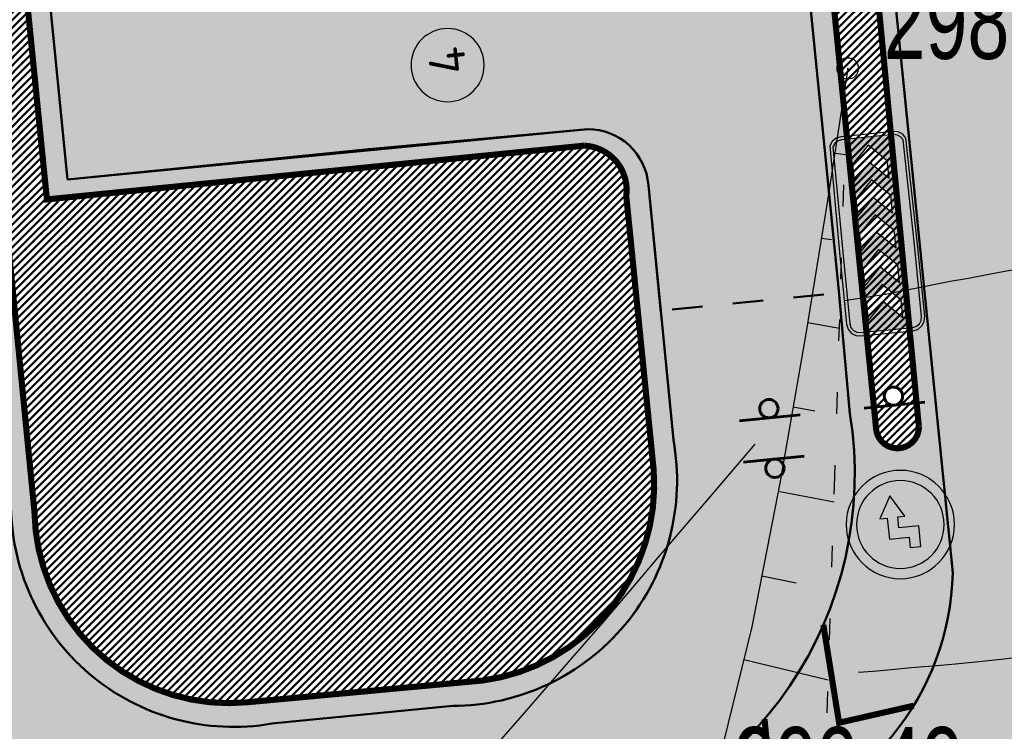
# Model space of a CAD drawing. Extents: x 2931 to 5026, y -2784 to 809.
# Tile 139 of 170: x 3173 to 3196, y 491 to 508. Entities that reach past the tile are written whole.
import ezdxf

# ---------------------------------------------------------------- set-up
doc = ezdxf.new("R2010")
doc.units = 0
doc.header["$MEASUREMENT"] = 0
doc.linetypes.add('CONTI', pattern=[0])
doc.linetypes.add('STROT', pattern=[1.7, 0.5, -1.2])
doc.layers.add('.', color=7, linetype='Continuous', lineweight=15)
for name, color, linetype in [('GORIZDEFAULT', 32, 'CONTI'), ('OP-SENAL-NEGRO', 250, 'Continuous'), ('OP-SENAL-ROJO', 10, 'Continuous'), ('OTKOSDEFAULT', 32, 'CONTI'), ('PI_OTDEFAULT', 172, 'CONTI'), ('PI_TTDEFAULT', 5, 'CONTI')]:
    doc.layers.add(name, color=color, linetype=linetype)
doc.styles.add('SHRFT', font='TXT', dxfattribs={"width": 0.75})
doc.styles.add('ViTEXT', font='isocpeur.ttf')
pattern_1 = [(45, (0, 2263.049007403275), (-0.08838834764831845, 0.08838834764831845), [])]

# ---------------------------------------------------------------- blocks, each defined once
blk = doc.blocks.new('Я')
at = {"layer": 'OP-SENAL-NEGRO'}
blk.add_hatch(color=256, dxfattribs=at).paths.add_polyline_path([(1229577.08969471, -78144.83886185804), (1229577.089694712, -77980.9326129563), (1229406.463290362, -77980.9326129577), (1229406.463290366, -78067.3349189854), (1229490.687388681, -78067.33491898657), (1229490.687388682, -78231.24116788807), (1229664.582062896, -78231.24116788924), (1229664.582062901, -78292.33449074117), (1229844.450879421, -78191.7744734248), (1229665.976818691, -78085.42944028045), (1229665.976818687, -78144.83886185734)])
at = {"layer": 'OP-SENAL-ROJO', "linetype": 'Continuous'}
h = blk.add_hatch(color=256, dxfattribs=at)
h.paths.add_polyline_path([(1229157.368143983, -78129.86468609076, 1), (1230045.833498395, -78129.86468609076, 1)])
h.paths.add_polyline_path([(1229961.392728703, -78129.86468609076, -1), (1229241.808913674, -78129.86468609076, -1)], flags=16)
for points in [[(1229490.687388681, -78067.33491898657), (1229406.463290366, -78067.3349189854), (1229406.463290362, -77980.9326129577), (1229577.089694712, -77980.9326129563)], [(1229577.089694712, -77980.9326129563), (1229577.08969471, -78144.83886185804)], [(1229490.687388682, -78231.24116788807), (1229490.687388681, -78067.33491898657)], [(1229577.08969471, -78144.83886185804), (1229665.976818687, -78144.83886185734), (1229665.976818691, -78085.42944028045), (1229844.450879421, -78191.7744734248), (1229664.582062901, -78292.33449074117), (1229664.582062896, -78231.24116788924), (1229490.687388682, -78231.24116788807)]]:
    blk.add_lwpolyline(points)
blk.add_circle((1229601.600821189, -78129.86468609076), 444.2326772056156)
at = {"linetype": 'Continuous'}
blk.add_circle((1229601.600821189, -78129.86468609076), 359.7919075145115, dxfattribs=at)
blk = doc.blocks.new('РАПРА')
at = {"layer": '.', "transparency": 33554625}
h = blk.add_hatch(color=256, dxfattribs=at)
h.dxf.hatch_style = 1
h.set_gradient(color1=(255, 0, 0), color2=(255, 0, 0), tint=0.6399999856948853)
h.paths.add_polyline_path([(1395798.936627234, -87488.78285388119), (1395736.03742723, -87499.74989387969), (1395684.212787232, -87535.23149387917), (1395651.419187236, -87587.16365388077), (1395637.764147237, -87649.95533388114), (1395637.764147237, -88510.6529338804), (1395651.419187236, -88573.44461388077), (1395684.212787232, -88622.5812538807), (1395736.03742723, -88658.17037388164), (1395798.936627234, -88671.82541388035), (1396981.87166724, -88671.82541388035), (1398716.099574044, -88658.17037388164), (1398768.031734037, -88622.5812538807), (1398800.717814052, -88573.44461388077), (1398814.480374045, -88510.6529338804), (1398814.480374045, -87649.95533388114), (1398800.717814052, -87587.16365388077), (1398768.031734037, -87535.23149387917), (1398716.099574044, -87499.74989387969), (1396981.87166724, -87488.78285388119)])
h.paths.add_polyline_path([(1396390.132953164, -87792.09677388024), (1396676.996313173, -87792.09677388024), (1396963.859673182, -88078.96013388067), (1396676.996313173, -88365.8234938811), (1396390.132953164, -88365.8234938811), (1396676.996313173, -88078.96013388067)], flags=16)
h.paths.add_polyline_path([(1396390.132953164, -88078.96013388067), (1396103.269593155, -88365.8234938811), (1395816.406233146, -88365.8234938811), (1396103.269593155, -88078.96013388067), (1395816.406233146, -87792.09677388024), (1396103.269593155, -87792.09677388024)], flags=16)
h.paths.add_polyline_path([(1396963.859673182, -87792.09677388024), (1397250.723033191, -87792.09677388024), (1397537.586393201, -88078.96013388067), (1397250.723033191, -88365.8234938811), (1396963.859673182, -88365.8234938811), (1397250.723033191, -88078.96013388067)], flags=16)
h.paths.add_polyline_path([(1397537.586393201, -87792.09677388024), (1397824.44975321, -87792.09677388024), (1398111.313113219, -88078.96013388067), (1397824.44975321, -88365.8234938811), (1397537.586393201, -88365.8234938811), (1397824.44975321, -88078.96013388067)], flags=16)
h.paths.add_polyline_path([(1398111.313113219, -87792.09677388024), (1398398.176473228, -87792.09677388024), (1398685.039833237, -88078.96013388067), (1398398.176473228, -88365.8234938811), (1398111.313113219, -88365.8234938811), (1398398.176473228, -88078.96013388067)], flags=16)
at = {"color": 1}
blk.add_lwpolyline([(1398866.305014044, -87649.95533388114), (1398849.961974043, -87565.33709387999), (1398803.513334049, -87496.95437387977), (1398737.926134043, -87450.50573388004), (1396981.87166724, -87434.16269388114), (1395798.936627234, -87434.16269388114), (1395714.210867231, -87450.50573388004), (1395645.935667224, -87496.95437387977), (1395599.487027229, -87565.33709387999), (1395583.036467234, -87649.95533388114), (1395583.036467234, -88510.6529338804), (1395599.487027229, -88592.58317388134), (1395645.935667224, -88660.8583738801), (1395714.210867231, -88707.30701387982), (1395798.936627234, -88723.7575738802), (1396981.87166724, -88723.7575738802), (1398737.926134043, -88707.30701387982), (1398806.201334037, -88660.8583738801), (1398852.649974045, -88592.58317388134), (1398869.100534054, -88510.6529338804), (1398866.305014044, -87649.95533388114)], dxfattribs=at)
blk.add_lwpolyline([(1398814.480374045, -87649.95533388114), (1398800.717814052, -87587.16365388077), (1398768.031734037, -87535.23149387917), (1398716.099574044, -87499.74989387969), (1396981.87166724, -87488.78285388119), (1395798.936627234, -87488.78285388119), (1395736.03742723, -87499.74989387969), (1395684.212787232, -87535.23149387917), (1395651.419187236, -87587.16365388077), (1395637.764147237, -87649.95533388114), (1395637.764147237, -88510.6529338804), (1395651.419187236, -88573.44461388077), (1395684.212787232, -88622.5812538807), (1395736.03742723, -88658.17037388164), (1395798.936627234, -88671.82541388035), (1396981.87166724, -88671.82541388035), (1398716.099574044, -88658.17037388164), (1398768.031734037, -88622.5812538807), (1398800.717814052, -88573.44461388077), (1398814.480374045, -88510.6529338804), (1398814.480374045, -87649.95533388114)], close=True, dxfattribs=at)
at = {"color": 7}
for points in [[(1395816.406233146, -87792.09677388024), (1396103.269593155, -88078.96013388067), (1395816.406233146, -88365.8234938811), (1396103.269593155, -88365.8234938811), (1396390.132953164, -88078.96013388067), (1396103.269593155, -87792.09677388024), (1396103.269593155, -87792.09677388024)], [(1396390.132953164, -87792.09677388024), (1396676.996313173, -88078.96013388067), (1396390.132953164, -88365.8234938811), (1396676.996313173, -88365.8234938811), (1396963.859673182, -88078.96013388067), (1396676.996313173, -87792.09677388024), (1396676.996313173, -87792.09677388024)], [(1396963.859673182, -87792.09677388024), (1397250.723033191, -88078.96013388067), (1396963.859673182, -88365.8234938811), (1397250.723033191, -88365.8234938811), (1397537.586393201, -88078.96013388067), (1397250.723033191, -87792.09677388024), (1397250.723033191, -87792.09677388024)], [(1397537.586393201, -87792.09677388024), (1397824.44975321, -88078.96013388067), (1397537.586393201, -88365.8234938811), (1397824.44975321, -88365.8234938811), (1398111.313113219, -88078.96013388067), (1397824.44975321, -87792.09677388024), (1397824.44975321, -87792.09677388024)], [(1398111.313113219, -87792.09677388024), (1398398.176473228, -88078.96013388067), (1398111.313113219, -88365.8234938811), (1398398.176473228, -88365.8234938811), (1398685.039833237, -88078.96013388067), (1398398.176473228, -87792.09677388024), (1398398.176473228, -87792.09677388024)]]:
    blk.add_lwpolyline(points, close=True, dxfattribs=at)
blk = doc.blocks.new('bstrtthtytt434')
at = {"layer": 'GORIZDEFAULT', "color": 32}
for points in [[(3192.613708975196, 501.3553039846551), (3193.367981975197, 501.474768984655), (3193.563533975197, 501.5057419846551), (3193.792900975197, 501.549228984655), (3194.056080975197, 501.605230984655), (3194.355286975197, 501.659779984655), (3194.688306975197, 501.726843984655), (3195.077199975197, 501.802756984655), (3195.502117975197, 501.8772159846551), (3195.974818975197, 501.9664029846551), (3196.475454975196, 502.060014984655), (3197.004027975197, 502.158050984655), (3197.546567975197, 502.2582989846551), (3198.089108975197, 502.358546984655), (3198.617680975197, 502.456583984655)], [(3190.524359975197, 498.003196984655), (3190.064368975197, 497.4721529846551), (3189.527965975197, 496.8359359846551), (3188.910726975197, 496.1224829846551), (3188.258219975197, 495.360487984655), (3187.582201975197, 494.566133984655), (3186.912061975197, 493.7798689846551), (3186.257342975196, 493.031842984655), (3185.651858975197, 492.334569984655), (3185.101487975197, 491.696140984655), (3184.598139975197, 491.122432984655), (3184.155782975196, 490.6156579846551), (3183.774416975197, 490.1758179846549), (3183.445950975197, 489.8087889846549), (3183.178476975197, 489.508692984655)], [(3192.941344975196, 492.687278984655), (3193.281001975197, 492.7124389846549), (3193.704466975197, 492.750872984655), (3194.169835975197, 492.795942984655), (3194.679321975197, 492.8336819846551), (3195.200563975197, 492.887601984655), (3195.743862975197, 492.937855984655), (3196.265104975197, 492.9917759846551), (3196.756197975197, 493.055238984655), (3197.227444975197, 493.1083999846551), (3197.654575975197, 493.168890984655), (3198.047892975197, 493.216867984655), (3198.383124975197, 493.2699639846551), (3198.684543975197, 493.3105449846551), (3198.916122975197, 493.340063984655)]]:
    blk.add_lwpolyline(points, dxfattribs=at)
at = {"layer": 'OTKOSDEFAULT', "color": 32}
for p, q in [((3192.687586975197, 506.7650489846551), (3192.558598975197, 505.906991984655)), ((3192.558598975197, 505.906991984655), (3192.216315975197, 503.683538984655)), ((3192.391501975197, 504.792326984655), (3192.626051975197, 504.757883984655)), ((3192.216315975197, 503.683538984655), (3191.713442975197, 500.5755469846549)), ((3192.075571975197, 502.809301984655), (3192.310121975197, 502.774858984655)), ((3191.757429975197, 500.8402449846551), (3192.493439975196, 500.7134039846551)), ((3191.713442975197, 500.5755469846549), (3191.104140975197, 497.0998959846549)), ((3191.417228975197, 498.874852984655), (3191.918689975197, 498.7824559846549)), ((3191.104140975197, 497.0998959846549), (3190.446990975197, 493.745531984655)), ((3191.063060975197, 496.907249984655), (3192.368918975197, 496.663046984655)), ((3190.680955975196, 494.935220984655), (3191.487565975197, 494.769447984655)), ((3190.446990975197, 493.745531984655), (3189.782184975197, 491.027125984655)), ((3190.266489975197, 492.986703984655), (3192.231946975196, 492.510488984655))]:
    blk.add_line(p, q, dxfattribs=at)
at = {"layer": 'OTKOSDEFAULT', "color": 32, "linetype": 'STROT'}
for p, q in [((3192.640454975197, 505.390174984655), (3192.687586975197, 506.7650489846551)), ((3192.528187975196, 501.8500629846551), (3192.640454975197, 505.390174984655)), ((3192.377572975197, 497.0152189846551), (3192.528187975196, 501.8500629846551)), ((3192.203641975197, 491.7399699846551), (3192.377572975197, 497.0152189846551)), ((3192.053026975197, 486.905126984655), (3192.203641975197, 491.7399699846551))]:
    blk.add_line(p, q, dxfattribs=at)
at = {"layer": 'PI_TTDEFAULT', "color": 0}
blk.add_circle((3192.687586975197, 506.7650489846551), 0.25, dxfattribs=at)
blk.add_point((3192.687586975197, 506.7650489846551), dxfattribs=at)
at = {"layer": 'PI_OTDEFAULT', "color": 0, "style": 'SHRFT', "width": 0.75}
for s, p in [('298.62', (3193.526655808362, 506.9884056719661)), ('299.49', (3190.021343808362, 489.6591906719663))]:
    blk.add_text(s, height=1.75, dxfattribs=at).set_placement(p)

msp = doc.modelspace()

# ---------------------------------------------------------------- hatches: boundary and pattern name
at = {"layer": '.', "linetype": 'ByBlock', "lineweight": 50}
h = msp.add_hatch(dxfattribs=at)
h.set_pattern_fill('ANSI31', color=252)
h.set_pattern_definition(pattern_1)
edge = h.paths.add_edge_path()
edge.add_line((3056.579508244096, 710.4772648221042), (3060.468574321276, 701.2644929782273))
edge.add_line((3060.468574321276, 701.2644929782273), (3091.428099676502, 714.3337018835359))
edge.add_arc((3092.594819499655, 711.569870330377), 2.999999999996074, 59.08883293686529, 112.8864824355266, ccw=False)
edge.add_line((3094.135944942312, 714.1437647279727), (3125.421424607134, 695.4115087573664))
edge.add_arc((3123.880299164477, 692.8376143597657), 3.000000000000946, 6.846905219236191, 59.0888329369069, ccw=False)
edge.add_line((3126.858903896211, 693.1952648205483), (3145.92372928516, 534.4185111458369))
edge.add_line((3145.92372928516, 534.4185111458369), (3153.629677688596, 470.2413971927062))
edge.add_line((3153.629677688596, 470.2413971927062), (3155.627738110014, 433.1622157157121))
edge.add_line((3155.627738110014, 433.1622157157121), (3160.809987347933, 333.3717569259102))
edge.add_arc((3157.814024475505, 333.2161726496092), 2.999999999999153, -86.74722545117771, 2.9727744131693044, ccw=False)
edge.add_line((3157.984247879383, 330.2210058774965), (3050.375705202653, 324.1053222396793))
edge.add_line((3050.375705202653, 324.1053222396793), (3050.943116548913, 314.1214329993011))
edge.add_line((3050.943116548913, 314.1214329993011), (3313.191871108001, 328.9630528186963))
edge.add_line((3313.191871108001, 328.9630528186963), (3312.624459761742, 338.9469420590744))
edge.add_line((3312.624459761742, 338.9469420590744), (3173.95866141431, 331.1288748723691))
edge.add_arc((3173.788438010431, 334.1240416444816), 2.999999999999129, 182.972774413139, 273.2527745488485, ccw=False)
edge.add_line((3170.792475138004, 333.9684573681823), (3164.49681413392, 454.6474962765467))
edge.add_line((3164.49681413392, 454.6474962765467), (3163.4838931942, 473.3022179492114))
edge.add_line((3163.4838931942, 473.3022179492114), (3160.81852438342, 495.1981994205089))
edge.add_arc((3164.480270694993, 494.8653379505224), 3.67684413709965, 91.76941746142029, 174.8059522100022, ccw=False)
edge.add_line((3164.36673985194, 498.5404289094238), (3165.328204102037, 498.6331989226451))
edge.add_line((3165.328204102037, 498.6331989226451), (3157.302999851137, 580.441440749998))
edge.add_arc((3156.299241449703, 586.9544981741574), 6.589950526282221, 187.8889569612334, 278.7611968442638, ccw=False)
edge.add_line((3149.771658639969, 586.0500035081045), (3140.934979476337, 659.8820920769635))
edge.add_line((3140.934979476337, 659.8820920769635), (3139.504408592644, 672.5438660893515))
edge.add_line((3139.504408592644, 672.5438660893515), (3136.203008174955, 699.2559498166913))
edge.add_arc((3133.224403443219, 698.8982993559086), 3.000000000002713, 6.84690521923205, 59.08883293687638)
edge.add_line((3134.765528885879, 701.47219375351), (3099.87037971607, 722.3657479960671))
edge.add_arc((3101.693711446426, 725.0245151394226), 3.223907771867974, 157.9186088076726, 235.5584146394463, ccw=False)
edge.add_line((3098.706274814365, 726.2364572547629), (3108.700353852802, 742.7227864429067))
edge.add_arc((3111.264605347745, 741.1656691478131), 3.00000000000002, 58.73218183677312, 148.732181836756, ccw=False)
edge.add_line((3112.821722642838, 743.729920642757), (3205.618491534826, 687.379966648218))
edge.add_line((3205.618491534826, 687.379966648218), (3207.292050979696, 686.4698585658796))
edge.add_line((3207.292050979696, 686.4698585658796), (3243.014474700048, 673.1244149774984))
edge.add_line((3243.014474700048, 673.1244149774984), (3266.942729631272, 664.2499407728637))
edge.add_line((3266.942729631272, 664.2499407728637), (3413.241120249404, 576.1905417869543))
edge.add_line((3413.241120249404, 576.1905417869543), (3418.398145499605, 584.7582188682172))
edge.add_line((3418.398145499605, 584.7582188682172), (3272.099754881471, 672.8176178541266))
edge.add_line((3272.099754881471, 672.8176178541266), (3270.420061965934, 673.6258759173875))
edge.add_line((3270.420061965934, 673.6258759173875), (3212.929790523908, 694.9477789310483))
edge.add_line((3212.929790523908, 694.9477789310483), (3210.80888251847, 695.9274716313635))
edge.add_line((3210.80888251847, 695.9274716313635), (3103.502412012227, 761.0883037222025))
edge.add_arc((3105.05952930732, 763.6525552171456), 2.999999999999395, 149.0720988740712, 238.7321818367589, ccw=False)
edge.add_line((3102.486085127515, 765.1944323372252), (3107.443599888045, 773.4686893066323))
edge.add_line((3107.443599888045, 773.4686893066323), (3098.865452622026, 778.6082797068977))
edge.add_line((3098.865452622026, 778.6082797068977), (3093.95672483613, 770.4154498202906))
edge.add_arc((3091.383280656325, 771.9573269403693), 2.999999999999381, 238.7321818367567, 329.07209887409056, ccw=False)
edge.add_line((3089.826163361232, 769.3930754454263), (3029.258160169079, 806.1724184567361))
edge.add_line((3029.258160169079, 806.1724184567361), (3024.067769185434, 797.6249134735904))
edge.add_line((3024.067769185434, 797.6249134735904), (3099.145714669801, 752.0345462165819))
edge.add_arc((3097.588597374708, 749.4702947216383), 2.999999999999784, -31.267816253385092, 58.732181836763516, ccw=False)
edge.add_line((3100.152848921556, 747.9131775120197), (3084.60404677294, 722.3075026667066))
edge.add_line((3084.60404677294, 722.3075026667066), (3056.579508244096, 710.4772648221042))
h = msp.add_hatch(dxfattribs=at)
h.set_pattern_fill('ANSI31', color=72)
h.set_pattern_definition(pattern_1)
edge = h.paths.add_edge_path()
edge.add_line((3198.64854658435, 490.2071452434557), (3204.228626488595, 490.837465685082))
edge.add_line((3204.228626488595, 490.837465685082), (3205.797166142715, 476.9281275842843))
edge.add_line((3205.797166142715, 476.9281275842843), (3240.426562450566, 480.8338700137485))
edge.add_line((3240.426562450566, 480.8338700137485), (3240.44861768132, 480.6383222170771))
edge.add_line((3240.44861768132, 480.6383222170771), (3240.049289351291, 480.5921857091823))
edge.add_line((3240.049289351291, 480.5921857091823), (3241.597948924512, 466.8728065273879))
edge.add_line((3241.597948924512, 466.8728065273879), (3241.996162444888, 466.9178206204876))
edge.add_line((3241.996162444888, 466.9178206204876), (3242.018783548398, 466.7177048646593))
edge.add_line((3242.018783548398, 466.7177048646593), (3164.317276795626, 457.9539924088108))
edge.add_line((3164.317276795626, 457.9539924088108), (3165.502113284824, 435.3773139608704))
edge.add_line((3165.502113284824, 435.3773139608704), (3169.410030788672, 435.5878972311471))
edge.add_line((3169.410030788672, 435.5878972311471), (3168.370118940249, 454.0558776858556))
edge.add_line((3168.370118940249, 454.0558776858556), (3257.968945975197, 458.6926099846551))
edge.add_line((3257.968945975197, 458.6926099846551), (3268.704736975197, 459.841732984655))
edge.add_line((3268.704736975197, 459.841732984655), (3270.714068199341, 460.1076835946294))
edge.add_line((3270.714068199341, 460.1076835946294), (3269.535281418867, 469.6188256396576))
edge.add_line((3269.535281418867, 469.6188256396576), (3268.265415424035, 473.6810966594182))
edge.add_line((3268.265415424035, 473.6810966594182), (3268.137689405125, 486.3184170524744))
edge.add_line((3268.137689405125, 486.3184170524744), (3268.591353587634, 486.3096273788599))
edge.add_line((3268.591353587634, 486.3096273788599), (3271.151259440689, 506.3975034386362))
edge.add_line((3271.151259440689, 506.3975034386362), (3253.464385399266, 584.473788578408))
edge.add_line((3253.464385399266, 584.473788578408), (3246.166203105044, 620.1052895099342))
edge.add_line((3246.166203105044, 620.1052895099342), (3240.206266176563, 657.064083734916))
edge.add_line((3240.206266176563, 657.064083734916), (3243.364342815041, 672.5203440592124))
edge.add_line((3243.364342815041, 672.5203440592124), (3206.455271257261, 686.9249126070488))
edge.add_line((3206.455271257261, 686.9249126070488), (3113.046281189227, 740.2405619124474))
edge.add_line((3113.046281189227, 740.2405619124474), (3101.14519328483, 721.6162001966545))
edge.add_line((3101.14519328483, 721.6162001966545), (3134.765528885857, 701.4721937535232))
edge.add_arc((3133.22440344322, 698.8982993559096), 3.000000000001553, 6.849462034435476, 59.088832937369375, ccw=False)
edge.add_line((3136.202992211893, 699.2560827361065), (3146.943135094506, 609.8262770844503))
edge.add_line((3146.943135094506, 609.8262770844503), (3222.727371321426, 618.9857674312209))
edge.add_arc((3223.040655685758, 615.0990958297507), 3.899277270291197, 6.922887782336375, 94.60835138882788, ccw=False)
edge.add_arc((3223.040740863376, 615.0990662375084), 3.899196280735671, -81.47081594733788, 6.923470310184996, ccw=False)
edge.add_line((3223.619042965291, 611.2429933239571), (3196.190003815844, 607.9278303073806))
edge.add_arc((3198.473142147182, 590.366216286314), 17.70940449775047, 97.40732442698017, 105.2026607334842)
edge.add_arc((3203.298833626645, 572.6188970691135), 36.10110462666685, 105.2072041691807, 108.1649889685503)
edge.add_arc((3188.026555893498, 620.3210561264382), 13.9895464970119, 277.1896508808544, 286.6895548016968, ccw=False)
edge.add_line((3189.777404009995, 606.4415049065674), (3187.842487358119, 606.2076257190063))
edge.add_arc((3184.99443761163, 604.3526436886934), 3.398874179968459, 6.9207488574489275, 33.07686530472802, ccw=False)
edge.add_arc((3184.993523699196, 604.3522314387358), 3.399831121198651, -83.07989968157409, 6.925789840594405, ccw=False)
edge.add_arc((3184.99346771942, 604.3525470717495), 3.400151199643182, 163.5011670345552, 276.9203959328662, ccw=False)
edge.add_line((3181.733315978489, 605.3181757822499), (3147.972979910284, 601.2437176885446))
edge.add_line((3147.972979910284, 601.2437176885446), (3149.771658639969, 586.0500035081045))
edge.add_arc((3156.299241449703, 586.9544981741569), 6.589950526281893, 187.88895696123, 278.7611968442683)
edge.add_line((3157.302999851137, 580.441440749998), (3156.287946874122, 590.7888034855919))
edge.add_arc((3165.559726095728, 590.3465954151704), 9.282318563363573, 100.07270603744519, 177.2694053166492, ccw=False)
edge.add_line((3163.936269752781, 599.4858419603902), (3168.630711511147, 599.9554139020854))
edge.add_arc((3169.037464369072, 590.7517851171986), 9.212612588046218, 9.79482017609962, 92.53053086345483, ccw=False)
edge.add_line((3178.11578730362, 592.3190385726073), (3178.310066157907, 590.3767786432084))
edge.add_line((3178.310066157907, 590.3767786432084), (3182.539779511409, 583.6051039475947))
edge.add_line((3182.539779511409, 583.6051039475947), (3183.799722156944, 570.7627216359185))
edge.add_line((3183.799722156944, 570.7627216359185), (3187.002343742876, 571.0830709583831))
edge.add_line((3187.002343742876, 571.0830709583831), (3189.210950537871, 548.1627685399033))
edge.add_line((3189.210950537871, 548.1627685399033), (3186.060597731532, 547.8476475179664))
edge.add_line((3186.060597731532, 547.8476475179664), (3186.254695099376, 545.9072019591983))
edge.add_line((3186.254695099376, 545.9072019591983), (3183.233715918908, 540.7443283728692))
edge.add_arc((3187.73220544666, 541.1918745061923), 4.520697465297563, 185.6815518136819, 272.2770185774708)
edge.add_line((3187.911817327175, 536.6747465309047), (3193.870304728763, 537.2707574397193))
edge.add_arc((3192.734762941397, 541.8356147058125), 4.703974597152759, 283.9692133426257, 366.943481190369)
edge.add_line((3197.404238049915, 542.4042791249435), (3197.262375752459, 543.6835587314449))
edge.add_line((3197.262375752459, 543.6835587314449), (3193.661081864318, 545.169928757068))
edge.add_line((3193.661081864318, 545.169928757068), (3192.899904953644, 552.5558980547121))
edge.add_line((3192.899904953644, 552.5558980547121), (3189.682132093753, 552.2340331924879))
edge.add_line((3189.682132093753, 552.2340331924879), (3185.735106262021, 591.6935520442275))
edge.add_line((3185.735106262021, 591.6935520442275), (3188.844983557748, 592.0046244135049))
edge.add_line((3188.844983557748, 592.0046244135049), (3188.789684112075, 592.6120978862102))
edge.add_arc((3202.589761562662, 589.1167140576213), 14.23586477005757, 99.41612415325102, 165.7866270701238, ccw=False)
edge.add_line((3200.260722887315, 603.1607670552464), (3222.923904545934, 605.4277020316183))
edge.add_arc((3223.460798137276, 592.4532847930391), 12.98552106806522, 5.712137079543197, 92.3696013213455, ccw=False)
edge.add_line((3236.381839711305, 593.7457406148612), (3237.467507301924, 582.8736653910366))
edge.add_line((3237.467507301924, 582.8736653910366), (3245.489102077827, 502.6795435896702))
edge.add_arc((3232.636911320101, 502.0581138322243), 12.86720568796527, -83.64731502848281, 2.7682123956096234, ccw=False)
edge.add_line((3234.060644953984, 489.2699175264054), (3215.68325286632, 487.4316781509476))
edge.add_arc((3214.378686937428, 500.1519165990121), 12.78696048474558, 185.7956058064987, 275.8556841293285, ccw=False)
edge.add_line((3201.657087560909, 498.8606893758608), (3199.058106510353, 524.9352458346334))
edge.add_arc((3194.432319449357, 524.472541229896), 4.648870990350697, 5.712137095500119, 93.3895282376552)
edge.add_line((3194.157459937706, 529.1132797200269), (3187.347289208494, 528.4216407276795))
edge.add_arc((3187.957506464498, 524.0646790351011), 4.399486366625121, 97.97273957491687, 185.7133964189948)
edge.add_line((3183.579875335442, 523.6266995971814), (3184.27298960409, 516.6982116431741))
edge.add_line((3184.27298960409, 516.6982116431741), (3184.892601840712, 516.207064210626))
edge.add_line((3184.892601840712, 516.207064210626), (3197.794868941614, 517.4340304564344))
edge.add_line((3197.794868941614, 517.4340304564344), (3199.787466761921, 496.7031714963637))
edge.add_arc((3189.185059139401, 495.5773838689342), 10.66200943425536, -84.22149646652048, 6.061084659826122, ccw=False)
edge.add_line((3190.258542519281, 484.9695528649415), (3179.89345328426, 483.9206342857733))
edge.add_arc((3178.567549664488, 496.8730140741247), 13.02006768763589, 184.5809880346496, 275.8448699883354, ccw=False)
edge.add_line((3165.58907542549, 495.833125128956), (3165.328204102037, 498.6331989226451))
edge.add_line((3165.328204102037, 498.6331989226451), (3164.846212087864, 498.5866923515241))
edge.add_line((3164.846212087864, 498.5866923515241), (3167.773249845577, 472.6394833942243))
edge.add_line((3167.773249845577, 472.6394833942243), (3200.231651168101, 476.3005109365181))
edge.add_line((3200.231651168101, 476.3005109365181), (3198.64854658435, 490.2071452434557))
h = msp.add_hatch(dxfattribs=at)
h.set_pattern_fill('ANSI31', color=72)
h.set_pattern_definition(pattern_1)
h.paths.add_polyline_path([(3164.486291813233, 590.7869773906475), (3173.720061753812, 496.4290682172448, 0.4396297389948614), (3178.706707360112, 491.9901778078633), (3184.175926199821, 492.4954338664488, 0.397009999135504), (3188.161130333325, 497.4033349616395), (3187.521916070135, 503.7937383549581, 0.4398097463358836), (3186.543428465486, 504.9659534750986), (3174.010432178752, 503.7123127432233), (3172.34860886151, 520.3260242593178, -0.2779822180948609), (3175.505947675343, 530.2666204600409, 0.2214065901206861), (3178.778094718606, 540.459195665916), (3173.65223744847, 591.7038214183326, 0.9017496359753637)])
h = msp.add_hatch(dxfattribs=at)
h.set_pattern_fill('ANSI31', color=72)
h.set_pattern_definition(pattern_1)
h.paths.add_polyline_path([(3177.358061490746, 522.8366367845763), (3178.614138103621, 510.2792883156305, 0.4470715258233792), (3179.425863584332, 509.3681324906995), (3192.121418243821, 510.6380334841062), (3193.353733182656, 498.31823710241, 0.9127369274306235), (3194.345910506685, 498.4129450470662), (3193.163162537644, 510.8036237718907, 0.42255557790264), (3192.387924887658, 511.6319287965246), (3179.649217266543, 510.3577113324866), (3178.390653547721, 522.9399240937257, 1.124640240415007)])
h.paths.add_polyline_path([(3193.732056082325, 499.3368253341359, -1), (3193.774497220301, 498.9125294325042, -1)], flags=16)
at = {"lineweight": 40, "true_color": 0xcfcfcf}
h = msp.add_hatch(color=254, dxfattribs=at)
h.dxf.hatch_style = 1
h.paths.add_polyline_path([(3236.401700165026, 593.5288367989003, 0.4020912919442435), (3222.923904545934, 605.4277020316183), (3200.260722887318, 603.1607670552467, 0.2979728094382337), (3188.789684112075, 592.6120978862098), (3188.845210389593, 592.0046471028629), (3185.735106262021, 591.6935520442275), (3187.121516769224, 577.8332192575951), (3188.507927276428, 563.9728864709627), (3189.682132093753, 552.2340331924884), (3192.899904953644, 552.5558980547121), (3193.661081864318, 545.169928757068), (3197.262375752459, 543.6835587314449), (3197.363281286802, 542.6747779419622, -0.3954589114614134), (3193.870304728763, 537.2707574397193), (3187.911817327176, 536.6747465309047, -0.3717798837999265), (3183.269049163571, 540.3910920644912), (3183.233715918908, 540.7443283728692), (3186.254695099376, 545.9072019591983), (3186.060597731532, 547.8476475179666), (3189.210950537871, 548.1627685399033), (3188.212792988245, 558.141628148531), (3187.002343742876, 571.0830709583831), (3183.799722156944, 570.7627216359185), (3182.539779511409, 583.6051039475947), (3178.310066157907, 590.3767786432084), (3178.11578730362, 592.3190385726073, 0.3775479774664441), (3168.630711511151, 599.9554139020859), (3163.936269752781, 599.4858419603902, 0.3501788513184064), (3156.287946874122, 590.7888034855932), (3163.262400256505, 519.6918256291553), (3165.567260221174, 496.1556320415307, 0.4407652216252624), (3180.447832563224, 483.989431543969), (3185.9967051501, 484.544469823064), (3190.085791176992, 484.953489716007, 0.4204379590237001), (3199.787466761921, 496.7031714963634), (3197.794868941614, 517.4340304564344), (3185.071573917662, 516.2240839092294, -0.4023531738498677), (3184.272989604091, 516.698211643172), (3183.582524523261, 523.6009837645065, -0.4044187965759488), (3187.3472892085, 528.4216407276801), (3190.44205377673, 528.7312014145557), (3193.612779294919, 529.0486045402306, -0.4559087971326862), (3199.07801153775, 524.6444321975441), (3201.657087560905, 498.8606893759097, 0.41452071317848), (3215.683252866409, 487.4316781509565), (3234.060644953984, 489.2699175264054, 0.3960063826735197), (3245.489102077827, 502.6795435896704)])
h.paths.add_polyline_path([(3207.03778315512, 571.3865211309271), (3216.344721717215, 572.3920961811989, -0.460910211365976), (3217.20601253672, 571.7944545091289), (3217.713877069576, 566.7171896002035), (3223.105556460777, 567.2565042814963), (3222.596895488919, 572.3417299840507, -0.5043845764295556), (3223.101133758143, 572.9196861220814), (3228.150711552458, 573.4247813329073), (3227.609384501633, 578.8365789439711), (3206.745009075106, 576.7495735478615, -0.4135501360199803), (3201.883217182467, 580.3883616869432), (3200.86529559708, 590.5648078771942, -0.4125955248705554), (3204.897344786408, 595.2870662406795), (3223.713569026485, 597.1692007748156, -0.3863695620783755), (3228.194028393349, 593.331601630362, -0.3919432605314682), (3224.458895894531, 588.2009761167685), (3214.864717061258, 587.2412971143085, -0.4215503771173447), (3214.235686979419, 587.7345817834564), (3213.723767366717, 592.8523850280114), (3208.388326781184, 592.3186957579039), (3208.870741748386, 587.4958586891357, -0.3166142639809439), (3208.485410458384, 586.598946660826), (3203.332663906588, 586.0835317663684), (3203.862076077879, 580.7908505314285), (3223.979733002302, 582.8031637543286, -0.3921261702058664), (3229.549203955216, 579.3978309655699), (3230.536660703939, 569.5259502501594, -0.4350801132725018), (3225.963019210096, 564.6216401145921), (3217.188723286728, 563.7439717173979, -0.4413046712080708), (3216.619709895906, 564.0923243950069), (3216.102574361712, 569.262272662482), (3210.681480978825, 568.7200157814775), (3211.174444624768, 563.7917206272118, -0.51086082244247), (3210.583513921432, 563.1343868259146), (3205.645078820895, 562.6404089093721), (3206.185945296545, 557.2332157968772), (3226.496118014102, 559.2647858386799, -0.423874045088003), (3231.904694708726, 555.4701307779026), (3232.935134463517, 545.168536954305, -0.3809339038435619), (3228.854507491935, 540.6790191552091), (3210.290027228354, 538.8220658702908, -0.9445699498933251), (3209.381247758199, 547.8960038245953), (3218.711040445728, 548.7905293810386, -0.3488442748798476), (3219.560053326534, 548.2590371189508), (3220.061773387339, 543.2432016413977), (3225.413531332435, 543.7785230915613), (3224.903551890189, 548.8779118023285, -0.5458820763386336), (3225.389042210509, 549.3969933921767), (3230.422945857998, 549.9005207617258), (3229.887738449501, 555.2511386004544), (3209.070923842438, 553.1688905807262, -0.3853398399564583), (3204.229524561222, 556.9316719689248), (3203.215527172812, 567.0688868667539, -0.3584784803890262)], flags=16)
h.paths.add_polyline_path([(3178.778094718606, 540.4591956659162, -0.2214065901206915), (3175.505947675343, 530.2666204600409, 0.277982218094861), (3172.34860886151, 520.3260242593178), (3174.010432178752, 503.7123127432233), (3186.543428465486, 504.9659534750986, -0.4398097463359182), (3187.521916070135, 503.7937383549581), (3188.161130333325, 497.4033349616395, -0.3970099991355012), (3184.175926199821, 492.4954338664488), (3178.706707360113, 491.9901778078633, -0.4396297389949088), (3173.720061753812, 496.4290682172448), (3164.486291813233, 590.7869773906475, -0.9017496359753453), (3173.65223744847, 591.7038214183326)], flags=16)
h.paths.add_polyline_path([(3211.090258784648, 530.7555379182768), (3228.778682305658, 532.4207922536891, -0.9142662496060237), (3229.432751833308, 525.8612617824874), (3222.054241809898, 525.0234886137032, 0.2275587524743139), (3216.003330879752, 521.9087266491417, 0.4257554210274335), (3217.309228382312, 508.7650592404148, -0.6245440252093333), (3215.087378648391, 501.9688603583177, -0.4364639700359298), (3209.053512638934, 506.4342605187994), (3207.188754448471, 525.5828161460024, -0.4080941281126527)], flags=16)
h.paths.add_polyline_path([(3178.378493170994, 523.0614947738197), (3179.649217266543, 510.3577113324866), (3192.387924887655, 511.6319287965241, -0.4225555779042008), (3193.163162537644, 510.8036237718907), (3194.33725093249, 498.5036642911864, -1), (3193.353733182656, 498.31823710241), (3192.121418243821, 510.6380334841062), (3179.425863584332, 509.3681324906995, -0.4470715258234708), (3178.614138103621, 510.2792883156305), (3177.358061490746, 522.8366367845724, -1)], flags=16)
h.paths.add_polyline_path([(3222.245864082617, 519.8151616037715), (3231.631192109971, 520.8203243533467, -0.01518137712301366), (3232.166872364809, 520.877695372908), (3231.631192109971, 520.8203243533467, 0.2039938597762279), (3225.667068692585, 517.2491521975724, 0.3845645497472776), (3226.869658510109, 505.226526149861, -0.710203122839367), (3225.226810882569, 498.0782473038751), (3216.525285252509, 497.1458978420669, -0.02130585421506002), (3215.828828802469, 497.071274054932), (3216.525285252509, 497.1458978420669, 0.1841086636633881), (3221.626871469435, 500.0229048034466, 0.4206425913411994), (3220.314957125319, 513.1384786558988, -0.6092905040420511)], flags=16)
h.paths.add_polyline_path([(3232.32476832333, 515.7144138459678), (3232.728894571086, 515.762181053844), (3233.10467408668, 515.8065977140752, 0.1243413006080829), (3236.55796378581, 517.148437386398, -0.4207583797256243), (3239.515593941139, 515.3462274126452), (3240.817700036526, 502.3287093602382, -0.3726884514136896), (3233.83489277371, 493.8279189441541), (3228.049980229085, 493.1958532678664, 0.5475524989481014), (3230.817904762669, 508.7273101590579, -0.6580089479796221)], flags=16)

# ---------------------------------------------------------------- linework, layer by layer
at = {"color": 255, "lineweight": 50, "ltscale": 1000}
for points in [[(3190.675024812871, 595.1874665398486, -0.2659289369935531), (3200.327133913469, 602.5960217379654), (3222.96380135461, 604.8603045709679, -0.4018179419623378), (3235.835492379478, 593.4770464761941), (3244.921903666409, 502.6376568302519, -0.3955928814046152), (3234.000858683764, 489.8353254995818), (3215.563627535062, 487.9911005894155, -0.4130268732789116), (3202.222773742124, 498.9176943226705), (3199.645463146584, 524.6837876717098, 0.4535375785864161), (3193.53486445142, 529.6121975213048), (3190.385422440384, 529.2969249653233), (3187.279878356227, 528.9862860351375, 0.4049945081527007), (3183.016958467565, 523.5427778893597), (3183.711351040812, 516.6007415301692, 0.3486412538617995), (3184.914138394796, 515.6379962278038), (3197.283268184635, 516.8142627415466), (3199.221798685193, 496.645916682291, -0.4206429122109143), (3190.033536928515, 485.5196510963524), (3185.940116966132, 485.1101976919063), (3180.378306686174, 484.5538652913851, -0.4413470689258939), (3166.134316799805, 496.19848590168), (3165.894083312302, 498.6882549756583)], [(3183.649393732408, 488.4785407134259), (3178.698449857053, 487.9759040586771, -0.389426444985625), (3169.713997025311, 495.9840218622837), (3160.423844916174, 590.8482587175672, -0.2862753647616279), (3164.014736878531, 598.9223025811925)], [(3190.035355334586, 532.7966435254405), (3190.38005709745, 529.2963882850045), (3190.894277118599, 529.3478242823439), (3190.544288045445, 532.8467627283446), (3180.174324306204, 531.8255386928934, 0.4014114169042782), (3172.629363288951, 522.2477243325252), (3173.648434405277, 512.645311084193), (3174.490951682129, 504.1765025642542), (3181.515516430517, 504.8854183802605), (3186.622729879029, 505.3495564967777, -0.3945608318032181), (3188.036828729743, 504.045986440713), (3188.620043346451, 498.1061416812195, -0.4678905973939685), (3183.467506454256, 491.9032236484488), (3179.258873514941, 491.4898484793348, -0.4697629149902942), (3173.172323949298, 496.677860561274), (3172.851975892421, 499.8804694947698), (3163.91941146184, 590.7671549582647, -0.9543751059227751), (3174.034351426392, 591.4712992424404), (3179.146151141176, 540.3672107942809, 0.3524968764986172), (3187.392640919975, 532.5363915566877)], [(3185.968436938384, 488.692655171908, 0.3952862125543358), (3192.73986538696, 498.7215265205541), (3192.478904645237, 501.5765517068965), (3191.628598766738, 510.07729689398), (3179.793745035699, 508.8934894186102, -0.4183824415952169), (3178.086354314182, 509.7918147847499), (3177.761926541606, 513.0446403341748), (3176.773305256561, 522.9214349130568, -0.8848010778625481), (3178.807013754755, 523.1248493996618), (3180.02710142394, 510.9272924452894), (3192.319388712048, 512.1103096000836, -0.3912373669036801), (3193.53062367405, 510.985919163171), (3195.138700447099, 495.0062677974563, -0.343912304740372), (3190.285383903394, 489.0912336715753), (3183.649393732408, 488.4785407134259)]]:
    msp.add_lwpolyline(points, format="xyb", dxfattribs=at)
at = {"const_width": 0.142137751}
for points in [[(3187.521916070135, 503.7937383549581), (3188.161130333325, 497.4033349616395, -0.3970099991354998), (3184.175926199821, 492.4954338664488), (3178.706707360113, 491.9901778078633, -0.4396297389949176), (3173.720061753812, 496.4290682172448), (3164.486291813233, 590.7869773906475, -0.901749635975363), (3173.65223744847, 591.7038214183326), (3178.778094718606, 540.459195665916, -0.2214065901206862), (3175.505947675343, 530.2666204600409, 0.2779822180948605), (3172.34860886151, 520.3260242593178), (3174.010432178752, 503.7123127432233), (3186.543428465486, 504.9659534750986, -0.4398097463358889), (3187.521916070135, 503.7937383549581)], [(3194.345481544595, 498.4174389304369), (3193.163162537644, 510.8036237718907, 0.422555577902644), (3192.387924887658, 511.6319287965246), (3179.649217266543, 510.3577113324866), (3178.390653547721, 522.9399240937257, 1.124640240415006), (3177.358061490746, 522.8366367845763), (3178.614138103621, 510.2792883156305, 0.4470715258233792), (3179.425863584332, 509.3681324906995), (3192.121418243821, 510.6380334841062), (3193.353733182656, 498.31823710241, 0.9127369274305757), (3194.345910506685, 498.4129450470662)]]:
    msp.add_lwpolyline(points, format="xyb", dxfattribs=at)
for points, format in [([(3236.401700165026, 593.5288367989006, 0.142137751, 0.142137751, 0), (3245.489102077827, 502.6795435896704, 0.142137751, 0.142137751, -0.3960063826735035), (3234.060644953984, 489.2699175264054, 0.142137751, 0.142137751, 0), (3215.619498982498, 487.4253010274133, 0.142137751, 0.142137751, -0.4130535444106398), (3201.657087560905, 498.860689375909, 0.142137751, 0.142137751, 0), (3199.07801153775, 524.6444321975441, 0.142137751, 0.142137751, 0.4559087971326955), (3193.612779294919, 529.0486045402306, 0.142137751, 0.142137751, 0), (3190.44205377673, 528.7312014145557, 0.142137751, 0.142137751, 0), (3187.3472892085, 528.4216407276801, 0.142137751, 0.142137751, 0.4044187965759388), (3183.582524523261, 523.6009837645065, 0.142137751, 0.142137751, 0), (3184.272989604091, 516.698211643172, 0.142137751, 0.142137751, 0.3261778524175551), (3184.892601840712, 516.207064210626, 0.142137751, 0.142137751, 0), (3197.794868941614, 517.4340304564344, 0.142137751, 0.142137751, 0), (3199.787466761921, 496.7031714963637, 0.142137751, 0.142137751, -0.4204379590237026), (3190.085791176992, 484.953489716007, 0.142137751, 0.142137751, 0), (3185.9967051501, 484.544469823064, 0.142137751, 0.142137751, 0), (3180.447832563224, 483.989431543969, 0.142137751, 0.142137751, -0.4407652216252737), (3165.567260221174, 496.1556320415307, 0.142137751, 0.142137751, 0), (3163.262400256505, 519.6918256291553, 0.142137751, 0.142137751, 0), (3156.287946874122, 590.7888034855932, 0.142137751, 0.142137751, -0.3501788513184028)], "xyseb"), ([(3184.204205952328, 506.9280678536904, 1), (3182.507022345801, 506.7583033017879, 1), (3184.204205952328, 506.9280678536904)], "xyb")]:
    msp.add_lwpolyline(points, format=format)
at = {"color": 2, "lineweight": 50, "ltscale": 1000}
for points in [[(3177.76069646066, 513.056929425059), (3178.086354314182, 509.7918147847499, 0.4183824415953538), (3179.793745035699, 508.8934894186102), (3191.628598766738, 510.07729689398), (3192.478904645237, 501.5765517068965)], [(3188.328436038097, 501.0760640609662), (3188.036828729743, 504.045986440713, 0.3945608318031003), (3186.622729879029, 505.3495564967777), (3174.490951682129, 504.1765025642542), (3173.648434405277, 512.645311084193)]]:
    msp.add_lwpolyline(points, format="xyb", dxfattribs=at)
for points in [[(3190.007887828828, 501.2847311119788), (3190.71504766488, 501.3554663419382)], [(3191.422179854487, 501.4264774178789), (3192.129339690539, 501.4972126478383)], [(3188.593595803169, 501.1429848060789), (3189.300755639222, 501.2137200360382)]]:
    msp.add_lwpolyline(points, dxfattribs=at)
at = {"lineweight": 60}
for points in [[(3194.481657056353, 498.9832646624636), (3193.067337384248, 498.8417942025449)], [(3191.577031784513, 498.6927230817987), (3190.162712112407, 498.5512526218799)], [(3191.673664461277, 497.7266592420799), (3190.259344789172, 497.5851887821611)]]:
    msp.add_lwpolyline(points, dxfattribs=at)
at = {"color": 5, "const_width": 0.142137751}
for points in [[(3194.222337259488, 491.9068797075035), (3192.484915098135, 491.5102489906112), (3192.118194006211, 493.7935118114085)], [(3192.568002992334, 490.1212658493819), (3190.867093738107, 490.2944826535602), (3190.747984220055, 491.5931444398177)]]:
    msp.add_lwpolyline(points, dxfattribs=at)
at = {"lineweight": 60}
for centre in [(3193.753276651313, 499.12467738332), (3190.848651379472, 498.8341358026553), (3190.987725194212, 497.4437760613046)]:
    msp.add_circle(centre, 0.2132066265, dxfattribs=at)

# ---------------------------------------------------------------- block references
at = {"linetype": 'ByBlock'}
msp.add_blockref('bstrtthtytt434', (0, 0), dxfattribs=at)
for name, p, xscale, yscale, zscale, rotation in [('РАПРА', (3266.464494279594, -1485.670684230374), 0.00142137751, 0.00142137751, 0.00142137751, 95.71213707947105), ('Я', (3762.820229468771, -2959.861303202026), -0.00284275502, 0.00284275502, 0.00284275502, 275.712137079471)]:
    msp.add_blockref(name, p, dxfattribs=dict(xscale=xscale, yscale=yscale, zscale=zscale, rotation=rotation))

# ---------------------------------------------------------------- texts
at = {"style": 'ViTEXT'}
msp.add_text('4', height=0.852826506, rotation=95.71213707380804, dxfattribs=at).set_placement((3183.801130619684, 506.6734787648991))

doc.saveas('drawing.dxf')
